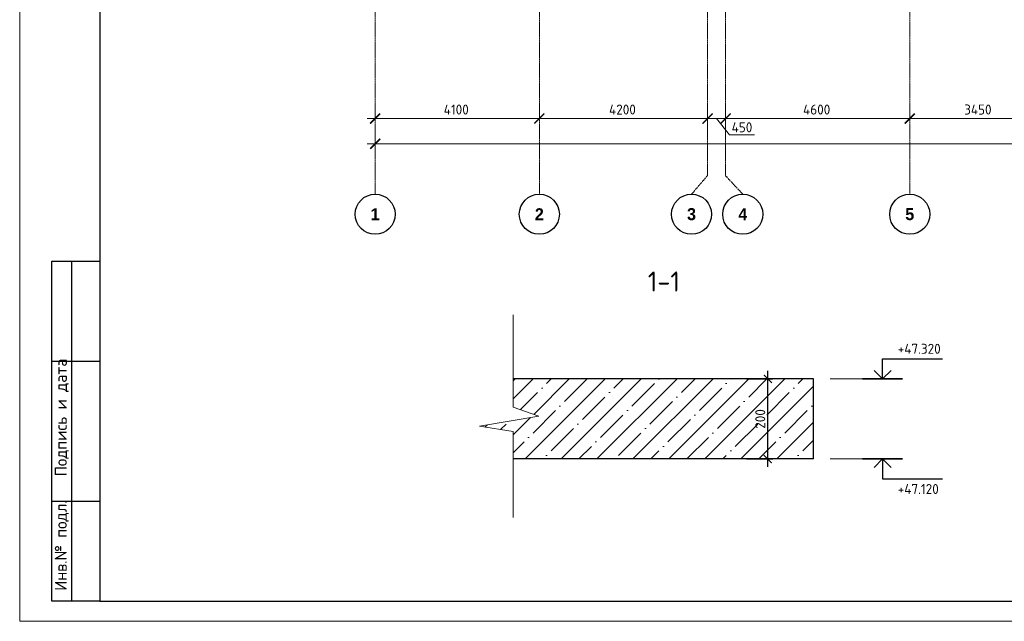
# Model space of a CAD drawing. Header units: millimetres. Extents: x -5898314 to 1055204, y -720802 to 1562611.
# Tile 135 of 256: x -197008 to -172422, y -111265 to -96235. Entities that reach past the tile are written whole.
import ezdxf
from ezdxf.enums import TextEntityAlignment as Align

# ---------------------------------------------------------------- set-up
doc = ezdxf.new("R2010")
doc.units = ezdxf.units.MM
doc.linetypes.add('______5', pattern=[1100, 800, -100, 100, -100])
doc.linetypes.add('осевая', pattern=[50.8, 31.75, -6.35, 6.35, -6.35])
for name, color, linetype, lineweight in [('0 Фундамент', 5, 'Continuous', 30), ('A-ANNO-NOTE-1', 7, 'Continuous', 35), ('A-ANNO-NOTE-2', 7, 'Continuous', 18), ('G-ANNO-DIMS', 7, 'Continuous', 9), ('G-ANNO-DIMS-1', 7, 'Continuous', 18), ('Оси', 40, '______5', 18), ('Размерная линия_ общее', 7, 'Continuous', 25), ('РАЗМЕРЫ', 1, 'Continuous', 9), ('Текст', 7, 'Continuous', 25), ('Тонкая', 81, 'Continuous', 20), ('ТОНКИЕ', 7, 'Continuous', 9), ('Узлы', 7, 'Continuous', 0)]:
    doc.layers.add(name, color=color, linetype=linetype, lineweight=lineweight)
doc.layers.add('ТОЛСТЫЕ_ОСНОВНЫЕ', color=6, linetype='Continuous')
doc.styles.add('Century Gothic', font='GOTHIC.TTF')
doc.styles.add('GOST-2.304_Type-B', font='GOST_Common.ttf')
doc.styles.add('ISOCPEUR', font='GOST_Common.ttf', dxfattribs={"height": 450})
doc.styles.add('style1', font='GOST_Common.ttf', dxfattribs={"height": 500})
doc.dimstyles.new('СПДС', dxfattribs={"dimscale": 100, "dimtxt": 2.5, "dimasz": 2, "dimexe": 1.25, "dimexo": 0, "dimtad": 1, "dimdec": 0, "dimrnd": 5, "dimtxsty": 'GOST-2.304_Type-B', "dimblk": 'ARCHTICK', "dimcen": 2.5, "dimdle": 2, "dimclrd": 1, "dimclre": 1, "dimclrt": 1, "dimadec": 0, "dimazin": 2, "dimtfac": 0.75, "dimtdec": 0, "dimtmove": 1, "dimatfit": 3, "dimfxl": 1, "dimtfillclr": 256, "dimtolj": 1, "dimarcsym": 1})

# ---------------------------------------------------------------- blocks, each defined once
blk = doc.blocks.new('*U1581')
at = {"layer": 'ТОЛСТЫЕ_ОСНОВНЫЕ'}
for p, q in [((8, 5), (8, 90)), ((8, 90), (20, 90)), ((13, 5), (13, 90)), ((8, 65), (20, 65)), ((8, 30), (20, 30)), ((20, 5), (8, 5))]:
    blk.add_line(p, q, dxfattribs=at)
at = {"layer": 'ТОЛСТЫЕ_ОСНОВНЫЕ', "color": 6}
blk.add_lwpolyline([(20, 5), (886, 5), (886, 415), (20, 415)], close=True, dxfattribs=at)
at = {"layer": 'ТОНКИЕ'}
blk.add_lwpolyline([(0, 0), (891, 0), (891, 420), (0, 420)], close=True, dxfattribs=at)
at = {"layer": 'Текст', "style": 'style1'}
for s, p in [('Подпись и дата', (10.5, 50.93)), ('Инв.№ подл.', (10.5, 18.93))]:
    blk.add_text(s, height=3, rotation=90, dxfattribs=at).set_placement(p, align=Align.MIDDLE)
blk = doc.blocks.new('Высотные отметки - Вверх-711287-Разрез 3-3')
at = {"layer": '0 Фундамент'}
for p, q in [((13237, 8150), (14737, 8150)), ((13237, 7650), (13237, 8150))]:
    blk.add_line(p, q, dxfattribs=at)
at = {"layer": 'A-ANNO-NOTE-1'}
blk.add_line((12737, 7650), (13737, 7650), dxfattribs=at)
at = {"layer": 'A-ANNO-NOTE-2'}
for q in [(13025, 7862), (13449, 7862)]:
    blk.add_line((13237, 7650), q, dxfattribs=at)
blk = doc.blocks.new('_ArchTick')
at = {"color": 0, "linetype": 'ByBlock', "const_width": 0.15}
blk.add_lwpolyline([(-0.5, -0.5), (0.5, 0.5)], dxfattribs=at)
blk = doc.blocks.new('*D557')
at = {"layer": 'DEFPOINTS', "color": 0, "lineweight": 0, "transparency": 16777216}
for p in [(-178861, -105209), (-178328, -105209), (-178861, -107209)]:
    blk.add_point(p, dxfattribs=at)
at = {"layer": 'РАЗМЕРЫ', "color": 1, "lineweight": -2, "transparency": 16777216}
for p, q in [((-178861, -105209), (-178203, -105209)), ((-178328, -107409), (-178328, -105009)), ((-178861, -107209), (-178203, -107209))]:
    blk.add_line(p, q, dxfattribs=at)
at = {"layer": 'РАЗМЕРЫ', "color": 1, "lineweight": -2, "transparency": 16777216, "xscale": 200, "yscale": 200, "zscale": 200}
for p, rotation in [((-178328, -105209), 90), ((-178328, -107209), 270)]:
    blk.add_blockref('_ArchTick', p, dxfattribs=dict(at, rotation=rotation))
at = {"layer": 'РАЗМЕРЫ', "color": 1, "lineweight": 0, "transparency": 16777216, "insert": (-178516, -106209), "char_height": 250, "attachment_point": 5, "rotation": 90, "style": 'GOST-2.304_Type-B'}
blk.add_mtext('\\A1;200', dxfattribs=at)
blk = doc.blocks.new('*D1441')
at = {"color": 1, "lineweight": -2, "transparency": 16777216}
for p, q in [((-85705, -346670), (-85705, -346545)), ((-38905, -346670), (-38905, -346545)), ((-85905, -346670), (-38705, -346670))]:
    blk.add_line(p, q, dxfattribs=at)
at = {"layer": 'DEFPOINTS', "color": 0, "lineweight": 0, "transparency": 16777216}
for p in [(-85705, -346670), (-38905, -346670), (-38905, -346670)]:
    blk.add_point(p, dxfattribs=at)
at = {"color": 1, "lineweight": -2, "transparency": 16777216, "xscale": 250, "yscale": 250, "zscale": 250, "rotation": 180}
blk.add_blockref('_ArchTick', (-85705, -346670), dxfattribs=at)
at = {"color": 1, "lineweight": -2, "transparency": 16777216, "xscale": 250, "yscale": 250, "zscale": 250}
blk.add_blockref('_ArchTick', (-38905, -346670), dxfattribs=at)
at = {"color": 1, "lineweight": 0, "transparency": 16777216, "insert": (-67487, -346445), "char_height": 250, "width": 104166.67, "attachment_point": 5, "style": 'GOST-2.304_Type-B'}
blk.add_mtext('\\A1;46800', dxfattribs=at)
blk = doc.blocks.new('NSY101')
at = {"color": 0, "linetype": 'ByBlock', "lineweight": -2}
blk.add_circle((0, 0), 50, dxfattribs=at)
blk = doc.blocks.new('СЛОЖНЫЙ_ОБЪЕКТ_31')
at = {"layer": 'Оси', "color": 16, "linetype": 'Continuous', "lineweight": 25, "transparency": 33554687, "xscale": 9.999999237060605, "yscale": 9.999999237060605, "zscale": 9.999999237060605}
blk.add_blockref('NSY101', (8813, -43009), dxfattribs=at)
at = {"layer": 'Оси', "color": 16, "linetype": 'Continuous', "lineweight": 25, "transparency": 33554687, "insert": (8813, -43009), "char_height": 300, "width": 385, "attachment_point": 5, "style": 'Century Gothic'}
blk.add_mtext('\\A1;{\\fCentury Gothic|i0|b1;\\H300.000000;\\W1.000000;\\C16;2}\\P', dxfattribs=at)
blk = doc.blocks.new('СЛОЖНЫЙ_ОБЪЕКТ_32')
at = {"layer": 'Оси', "color": 16, "linetype": 'Continuous', "lineweight": 25, "transparency": 33554687, "xscale": 9.999999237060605, "yscale": 9.999999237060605, "zscale": 9.999999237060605}
blk.add_blockref('NSY101', (18063, -43009), dxfattribs=at)
at = {"layer": 'Оси', "color": 16, "linetype": 'Continuous', "lineweight": 25, "transparency": 33554687, "insert": (18063, -43009), "char_height": 300, "width": 385, "attachment_point": 5, "style": 'Century Gothic'}
blk.add_mtext('\\A1;{\\fCentury Gothic|i0|b1;\\H300.000000;\\W1.000000;\\C16;5}\\P', dxfattribs=at)
blk = doc.blocks.new('СЛОЖНЫЙ_ОБЪЕКТ_46')
at = {"layer": 'Оси', "color": 16, "linetype": 'Continuous', "lineweight": 25, "transparency": 33554687, "xscale": 9.999999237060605, "yscale": 9.999999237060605, "zscale": 9.999999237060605}
blk.add_blockref('NSY101', (5263, -43009), dxfattribs=at)
at = {"layer": 'Оси', "color": 16, "linetype": 'Continuous', "lineweight": 25, "transparency": 33554687, "insert": (5263, -43009), "char_height": 300, "width": 385, "attachment_point": 5, "style": 'Century Gothic'}
blk.add_mtext('\\A1;{\\fCentury Gothic|i0|b1;\\H300.000000;\\W1.000000;\\C16;1}\\P', dxfattribs=at)
blk = doc.blocks.new('СЛОЖНЫЙ_ОБЪЕКТ_48')
at = {"layer": 'Оси', "color": 16, "linetype": 'Continuous', "lineweight": 25, "transparency": 33554687, "xscale": 9.999999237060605, "yscale": 9.999999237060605, "zscale": 9.999999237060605}
blk.add_blockref('NSY101', (13893, -43009), dxfattribs=at)
at = {"layer": 'Оси', "color": 16, "linetype": 'Continuous', "lineweight": 25, "transparency": 33554687, "insert": (13893, -43009), "char_height": 300, "width": 385, "attachment_point": 5, "style": 'Century Gothic'}
blk.add_mtext('\\A1;{\\fCentury Gothic|i0|b1;\\H300.000000;\\W1.000000;\\C16;4}\\P', dxfattribs=at)
blk = doc.blocks.new('СЛОЖНЫЙ_ОБЪЕКТ_49')
at = {"layer": 'Оси', "color": 16, "linetype": 'Continuous', "lineweight": 25, "transparency": 33554687, "xscale": 9.999999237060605, "yscale": 9.999999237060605, "zscale": 9.999999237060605}
blk.add_blockref('NSY101', (12613, -43009), dxfattribs=at)
at = {"layer": 'Оси', "color": 16, "linetype": 'Continuous', "lineweight": 25, "transparency": 33554687, "insert": (12613, -43009), "char_height": 300, "width": 385, "attachment_point": 5, "style": 'Century Gothic'}
blk.add_mtext('\\A1;{\\fCentury Gothic|i0|b1;\\H300.000000;\\W1.000000;\\C16;3}\\P', dxfattribs=at)
blk = doc.blocks.new('*D1448')
at = {"color": 1, "lineweight": -2, "transparency": 16777216}
for p, q in [((-85705, -346039), (-85705, -345914)), ((-81605, -346039), (-81605, -345914)), ((-85905, -346039), (-81405, -346039))]:
    blk.add_line(p, q, dxfattribs=at)
at = {"layer": 'DEFPOINTS', "color": 0, "lineweight": 0, "transparency": 16777216}
for p in [(-85705, -346039), (-81605, -346039), (-81605, -346039)]:
    blk.add_point(p, dxfattribs=at)
at = {"color": 1, "lineweight": -2, "transparency": 16777216, "xscale": 250, "yscale": 250, "zscale": 250, "rotation": 180}
blk.add_blockref('_ArchTick', (-85705, -346039), dxfattribs=at)
at = {"color": 1, "lineweight": -2, "transparency": 16777216, "xscale": 250, "yscale": 250, "zscale": 250}
blk.add_blockref('_ArchTick', (-81605, -346039), dxfattribs=at)
at = {"color": 1, "lineweight": 0, "transparency": 16777216, "insert": (-83680, -345814), "char_height": 250, "width": 83333.33, "attachment_point": 5, "style": 'GOST-2.304_Type-B'}
blk.add_mtext('\\A1;4100', dxfattribs=at)
blk = doc.blocks.new('*D1449')
at = {"color": 1, "lineweight": -2, "transparency": 16777216}
for p, q in [((-81605, -346039), (-81605, -345914)), ((-77405, -346039), (-77405, -345914)), ((-81805, -346039), (-77205, -346039))]:
    blk.add_line(p, q, dxfattribs=at)
at = {"layer": 'DEFPOINTS', "color": 0, "lineweight": 0, "transparency": 16777216}
for p in [(-81605, -346039), (-77405, -346039), (-77405, -346039)]:
    blk.add_point(p, dxfattribs=at)
at = {"color": 1, "lineweight": -2, "transparency": 16777216, "xscale": 250, "yscale": 250, "zscale": 250, "rotation": 180}
blk.add_blockref('_ArchTick', (-81605, -346039), dxfattribs=at)
at = {"color": 1, "lineweight": -2, "transparency": 16777216, "xscale": 250, "yscale": 250, "zscale": 250}
blk.add_blockref('_ArchTick', (-77405, -346039), dxfattribs=at)
at = {"color": 1, "lineweight": 0, "transparency": 16777216, "insert": (-79530, -345814), "char_height": 250, "width": 83333.33, "attachment_point": 5, "style": 'GOST-2.304_Type-B'}
blk.add_mtext('\\A1;4200', dxfattribs=at)
blk = doc.blocks.new('*D1450')
at = {"color": 1, "lineweight": -2, "transparency": 16777216}
for p, q in [((-76955, -346039), (-76955, -345914)), ((-72355, -346039), (-72355, -345914)), ((-77155, -346039), (-72155, -346039))]:
    blk.add_line(p, q, dxfattribs=at)
at = {"layer": 'DEFPOINTS', "color": 0, "lineweight": 0, "transparency": 16777216}
for p in [(-76955, -346039), (-72355, -346039), (-72355, -346039)]:
    blk.add_point(p, dxfattribs=at)
at = {"color": 1, "lineweight": -2, "transparency": 16777216, "xscale": 250, "yscale": 250, "zscale": 250, "rotation": 180}
blk.add_blockref('_ArchTick', (-76955, -346039), dxfattribs=at)
at = {"color": 1, "lineweight": -2, "transparency": 16777216, "xscale": 250, "yscale": 250, "zscale": 250}
blk.add_blockref('_ArchTick', (-72355, -346039), dxfattribs=at)
at = {"color": 1, "lineweight": 0, "transparency": 16777216, "insert": (-74680, -345814), "char_height": 250, "width": 83333.33, "attachment_point": 5, "style": 'GOST-2.304_Type-B'}
blk.add_mtext('\\A1;4600', dxfattribs=at)
blk = doc.blocks.new('*D1451')
at = {"color": 1, "lineweight": -2, "transparency": 16777216}
for p, q in [((-72355, -346039), (-72355, -345914)), ((-68905, -346039), (-68905, -345914)), ((-72555, -346039), (-68705, -346039))]:
    blk.add_line(p, q, dxfattribs=at)
at = {"layer": 'DEFPOINTS', "color": 0, "lineweight": 0, "transparency": 16777216}
for p in [(-72355, -346039), (-68905, -346039), (-68905, -346039)]:
    blk.add_point(p, dxfattribs=at)
at = {"color": 1, "lineweight": -2, "transparency": 16777216, "xscale": 250, "yscale": 250, "zscale": 250, "rotation": 180}
blk.add_blockref('_ArchTick', (-72355, -346039), dxfattribs=at)
at = {"color": 1, "lineweight": -2, "transparency": 16777216, "xscale": 250, "yscale": 250, "zscale": 250}
blk.add_blockref('_ArchTick', (-68905, -346039), dxfattribs=at)
at = {"color": 1, "lineweight": 0, "transparency": 16777216, "insert": (-70655, -345814), "char_height": 250, "width": 83333.33, "attachment_point": 5, "style": 'GOST-2.304_Type-B'}
blk.add_mtext('\\A1;3450', dxfattribs=at)
blk = doc.blocks.new('*D1460')
at = {"color": 1, "lineweight": -2, "transparency": 16777216}
for p, q in [((-77405, -345914), (-77405, -346164)), ((-76755, -346039), (-77605, -346039)), ((-77180, -346039), (-76858, -346445)), ((-76955, -345976), (-76955, -346164)), ((-76858, -346445), (-76233, -346445))]:
    blk.add_line(p, q, dxfattribs=at)
at = {"layer": 'DEFPOINTS', "color": 0, "lineweight": 0, "transparency": 16777216}
for p in [(-77405, -345914), (-77405, -346039), (-76955, -345976)]:
    blk.add_point(p, dxfattribs=at)
at = {"color": 1, "lineweight": -2, "transparency": 16777216, "xscale": 250, "yscale": 250, "zscale": 250, "rotation": 180}
blk.add_blockref('_ArchTick', (-77405, -346039), dxfattribs=at)
at = {"color": 1, "lineweight": -2, "transparency": 16777216, "xscale": 250, "yscale": 250, "zscale": 250}
blk.add_blockref('_ArchTick', (-76955, -346039), dxfattribs=at)
at = {"color": 1, "lineweight": 0, "transparency": 16777216, "insert": (-76545, -346258), "char_height": 250, "attachment_point": 5, "style": 'GOST-2.304_Type-B'}
blk.add_mtext('\\A1;450', dxfattribs=at)
blk = doc.blocks.new('оси блок 2')
at = {"layer": 'Оси', "color": 16, "linetype": 'осевая', "lineweight": 0, "transparency": 33554687}
for p, q in [((-85704.7, -322543), (-85704.7, -347930)), ((-81604.7, -322543), (-81604.7, -347914.1)), ((-72354.7, -322543), (-72354.7, -347914.1)), ((-77404.7, -323084.4), (-77404.7, -347462.5)), ((-76954.7, -323084.4), (-76954.7, -347468.4)), ((-77805.3, -347930), (-77404.7, -347462.5)), ((-76525.3, -347930), (-76954.7, -347468.4))]:
    blk.add_line(p, q, dxfattribs=at)
at = {"layer": 'Оси', "color": 16, "linetype": 'Continuous', "lineweight": 25, "transparency": 33554687}
for name, p in [('СЛОЖНЫЙ_ОБЪЕКТ_46', (-90967.7, -305420.5)), ('СЛОЖНЫЙ_ОБЪЕКТ_31', (-90418.2, -305420.5)), ('СЛОЖНЫЙ_ОБЪЕКТ_49', (-90418.2, -305420.5)), ('СЛОЖНЫЙ_ОБЪЕКТ_48', (-90418.2, -305420.5)), ('СЛОЖНЫЙ_ОБЪЕКТ_32', (-90418.2, -305420.5))]:
    blk.add_blockref(name, p, dxfattribs=at)
at = {"lineweight": 0}
for base, p1, p2, picture, middle in [((-81604.7, -346038.9), (-85704.7, -346038.9), (-81604.7, -346038.9), '*D1448', (-83679.9, -346038.9)), ((-77404.7, -346038.9), (-81604.7, -346038.9), (-77404.7, -346038.9), '*D1449', (-79529.9, -346038.9)), ((-72354.7, -346038.9), (-76954.7, -346038.9), (-72354.7, -346038.9), '*D1450', (-74679.9, -346038.9)), ((-68904.7, -346038.9), (-72354.7, -346038.9), (-68904.7, -346038.9), '*D1451', (-70654.9, -346038.9)), ((-38904.7, -346670.2), (-85704.7, -346670.2), (-38904.7, -346670.2), '*D1441', (-67487.3, -346670.2))]:
    dim = blk.add_linear_dim(base=base, p1=p1, p2=p2, dimstyle='СПДС', override={"dimgap": 1}, dxfattribs=at)
    dim.commit()
    dim.dimension.update_dxf_attribs({"geometry": picture, "text_midpoint": middle, "dimtype": 160})
dim = blk.add_linear_dim(base=(-77404.7, -346038.9), p1=(-76954.7, -345976.4), p2=(-77404.7, -345913.9), dimstyle='СПДС', dxfattribs=at)
dim.commit()
dim.dimension.update_dxf_attribs({"geometry": '*D1460', "text_midpoint": (-76795.1, -346445.2), "dimtype": 160})

msp = doc.modelspace()

# ---------------------------------------------------------------- hatches: boundary and pattern name
at = {"layer": 'РАЗМЕРЫ', "transparency": 33554648}
h = msp.add_hatch(dxfattribs=at)
h.set_pattern_fill('ANSI35', color=1, scale=100)
h.set_pattern_definition([(45, (6191.3, 337512.7), (-449.0128, 449.0128), []), (45, (6640.3, 337512.7), (-449.0128, 449.0128), [793.75, -158.75, 0, -158.75])])
h.paths.add_polyline_path([(-177182.89, -105208.69), (-184682.89, -105208.69), (-184682.89, -105913.97), (-184044.32, -106139.98), (-185524.1, -106392.57), (-184682.89, -106524.04), (-184682.89, -107208.69), (-177182.89, -107208.69)])

# ---------------------------------------------------------------- linework, layer by layer
at = {"layer": 'РАЗМЕРЫ', "lineweight": 30}
for p, q in [((-177182.89, -105208.69), (-184682.89, -105208.69)), ((-177182.89, -107208.69), (-177182.89, -105208.69)), ((-177182.89, -107208.69), (-184682.89, -107208.69))]:
    msp.add_line(p, q, dxfattribs=at)
at = {"layer": 'РАЗМЕРЫ'}
for p, q in [((-175029.91, -105208.69), (-176766.66, -105208.69)), ((-175029.91, -107208.69), (-176766.66, -107208.69))]:
    msp.add_line(p, q, dxfattribs=at)
at = {"layer": 'Тонкая', "color": 30, "linetype": 'ByBlock', "ltscale": 75}
msp.add_lwpolyline([(-184682.89, -108667.67), (-184682.89, -106524.04), (-185524.1, -106392.57), (-184044.32, -106139.98), (-184682.89, -105913.97), (-184682.89, -103608.38)], dxfattribs=at)

# ---------------------------------------------------------------- block references
at = {"xscale": 100, "yscale": 100, "zscale": 100}
msp.add_blockref('*U1581', (-197007.95, -111264.68), dxfattribs=at)
at = {"layer": 'G-ANNO-DIMS'}
msp.add_blockref('Высотные отметки - Вверх-711287-Разрез 3-3', (-188698.24, -112858.69), dxfattribs=at)
at = {"layer": 'G-ANNO-DIMS', "xscale": -1, "rotation": 180}
msp.add_blockref('Высотные отметки - Вверх-711287-Разрез 3-3', (-188698.24, -99558.69), dxfattribs=at)
at = {"layer": 'Размерная линия_ общее', "color": 218, "linetype": 'Continuous', "lineweight": 13, "true_color": 0x500050, "transparency": 33554687}
msp.add_blockref('оси блок 2', (-102426.75, 247334.13), dxfattribs=at)

# ---------------------------------------------------------------- texts
at = {"layer": 'G-ANNO-DIMS-1', "char_height": 250, "width": 1150.2826, "line_spacing_factor": 1.149209, "style": 'ISOCPEUR'}
for s, insert, attachment_point in [('+47.320', (-175082.25, -104332.08), 1), ('+47.120', (-175082.25, -108085.31), 7)]:
    msp.add_mtext(s, dxfattribs=dict(at, insert=insert, attachment_point=attachment_point))
at = {"layer": 'Узлы', "color": 80, "linetype": 'Continuous', "lineweight": 0, "style": 'GOST-2.304_Type-B'}
msp.add_text('1-1', height=500, dxfattribs=at).set_placement((-181324.08, -103025.55))

# ---------------------------------------------------------------- dimensions: what is measured, and where the dimension line sits
at = {"layer": 'РАЗМЕРЫ', "color": 1, "lineweight": 0}
dim = msp.add_linear_dim(base=(-178328.33, -105208.69), p1=(-178860.61, -107208.69), p2=(-178860.61, -105208.69), angle=90, dimstyle='СПДС', override={"dimlfac": 0.1, "dimrnd": 5}, dxfattribs=at)
dim.commit()
dim.dimension.update_dxf_attribs({"geometry": '*D557', "text_midpoint": (-178515.83, -106208.69)})

doc.saveas('drawing.dxf')
